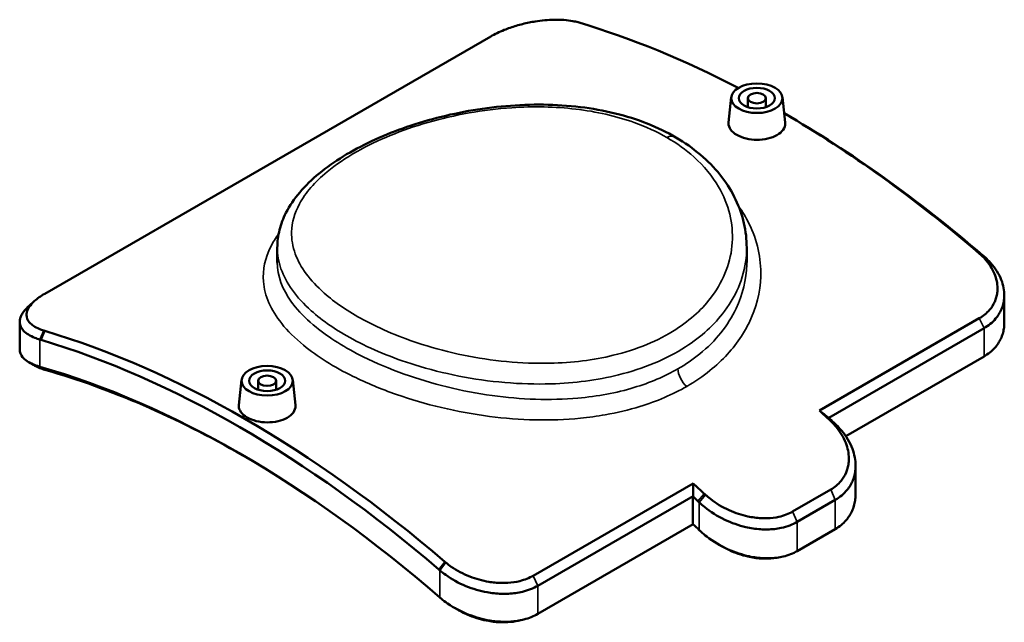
# Model space of a CAD drawing. Header units: millimetres. Extents: x -456 to 1391, y -624 to 930.
# Tile 9 of 9: x 1007 to 1391, y 654 to 890. Entities that reach past the tile are written whole.
import ezdxf

# ---------------------------------------------------------------- set-up
doc = ezdxf.new("R2010")
doc.units = ezdxf.units.MM
doc.layers.add('Visible (ANSI)', color=7, linetype='Continuous', lineweight=50)
doc.layers.add('Visible Narrow (ANSI)', color=7, linetype='Continuous', lineweight=35)

msp = doc.modelspace()

# ---------------------------------------------------------------- linework, layer by layer
at = {"layer": 'Visible (ANSI)'}
for p, q in [((1016.45, 782.59), (1190.4, 883.02)), ((1284.12, 859.26), (1283.07, 849.44)), ((1290.61, 855.4), (1290.61, 858.9)), ((1297.61, 855.4), (1297.61, 858.9)), ((1304.09, 859.26), (1305.14, 849.45)), ((1107.15, 800.59), (1107.15, 794.85)), ((1290.15, 800.59), (1290.15, 794.85)), ((1390.58, 782.06), (1390.58, 771.25)), ((1006.71, 771.65), (1006.71, 760.84)), ((1380.84, 773.07), (1318.48, 737.06)), ((1322.13, 734.21), (1382.67, 769.17)), ((1382.67, 758.17), (1328.78, 727.06)), ((1093.21, 749.03), (1092.15, 739.21)), ((1099.69, 745.17), (1099.69, 748.67)), ((1106.69, 745.17), (1106.69, 748.67)), ((1113.17, 749.03), (1114.22, 739.22)), ((1332.6, 715.56), (1332.6, 704.44)), ((1269.26, 708.64), (1206.9, 672.64)), ((1208.72, 668.74), (1269.26, 703.69)), ((1269.18, 692.76), (1269.18, 703.54)), ((1322.9, 706.22), (1308.05, 697.64)), ((1309.84, 693.62), (1324.69, 702.2)), ((1269.25, 692.69), (1208.72, 657.74)), ((1324.69, 690.82), (1309.84, 682.24))]:
    msp.add_line(p, q, dxfattribs=at)
for centre, major_axis, start_param, end_param in [((1302.8, 472), (234, -405.3), 2.404376, 2.594007), ((1304.71, 473.11), (-232.65, 402.96), 5.259975, 5.497645), ((1302.8, 472), (234, -405.3), 2.118382, 2.350282), ((1094.49, 351.73), (-234, 405.3), 5.259975, 5.735599), ((1092.58, 350.63), (232.65, -402.96), 2.118382, 2.594007), ((1092.58, 350.63), (-226.35, 392.05), 5.251774, 5.7438), ((1094.49, 351.73), (225, -389.71), 2.35919, 2.602207), ((1223.25, 426.08), (234, -405.3), 2.050718, 2.064319), ((1225.16, 427.18), (-232.65, 402.96), 5.19231, 5.198362), ((1174.04, 397.66), (-234, 405.3), 5.19231, 5.205912), ((1172.13, 396.56), (232.65, -402.96), 2.050718, 2.056769), ((1172.13, 396.56), (-226.35, 392.05), 5.181634, 5.189758)]:
    msp.add_ellipse(centre, major_axis=major_axis, ratio=0.57735, start_param=start_param, end_param=end_param, dxfattribs=at)
for centre, major_axis in [((1294.11, 858.9), (-10, 0)), ((1294.11, 858.9), (7, 0)), ((1294.11, 858.9), (3.5, 0)), ((1103.19, 748.67), (-10, 0)), ((1103.19, 748.67), (7, 0)), ((1103.19, 748.67), (3.5, 0))]:
    msp.add_ellipse(centre, major_axis=major_axis, ratio=0.57735, dxfattribs=at)
for points, knots in [([(1190.4, 883.02), (1191.9, 883.89), (1193.67, 884.75), (1197.11, 886.12), (1198.7, 886.67), (1201.14, 887.4), (1201.96, 887.62), (1203.62, 888.03), (1204.45, 888.22), (1206.1, 888.56), (1206.91, 888.71), (1207.72, 888.84), (1210.14, 889.22), (1212.67, 889.47), (1217.7, 889.56), (1220.18, 889.37), (1223.07, 888.84), (1223.77, 888.68), (1224.43, 888.5)], [16.514466, 16.514466, 16.514466, 16.514466, 17.226319, 17.226319, 17.769285, 17.769285, 18.039208, 18.039208, 18.312251, 18.312251, 18.585294, 18.585294, 18.585294, 19.401303, 19.401303, 20.282819, 20.282819, 20.590572, 20.590572, 20.590572, 20.590572]), ([(1224.43, 888.5), (1224.5, 888.48), (1224.57, 888.46), (1224.71, 888.42), (1224.78, 888.4), (1224.84, 888.38)], [20.59057202, 20.59057202, 20.59057202, 20.59057202, 20.62334718, 20.62334718, 20.65612234, 20.65612234, 20.65612234, 20.65612234]), ([(1290.15, 800.59), (1290.15, 803.79), (1289.78, 806.98), (1288.34, 813.27), (1287.26, 816.37), (1284.39, 822.38), (1282.6, 825.29), (1278.36, 830.85), (1275.89, 833.49), (1270.32, 838.44), (1267.21, 840.73), (1260.44, 844.9), (1256.77, 846.77), (1248.95, 850.03), (1244.8, 851.42), (1236.14, 853.7), (1231.62, 854.59), (1222.33, 855.85), (1217.55, 856.22), (1207.88, 856.46), (1202.98, 856.34), (1193.2, 855.61), (1188.32, 855.02), (1178.71, 853.41), (1173.98, 852.4), (1164.79, 850.01), (1160.33, 848.64), (1151.78, 845.58), (1147.69, 843.9), (1139.94, 840.26), (1136.29, 838.3), (1129.49, 834.13), (1126.34, 831.91), (1120.64, 827.23), (1118.09, 824.76), (1113.74, 819.62), (1111.93, 816.95), (1109.43, 812.01), (1108.58, 809.79), (1107.44, 805.24), (1107.15, 802.92), (1107.15, 800.59)], [62.200278, 62.200278, 62.200278, 62.200278, 63.501995, 63.501995, 64.810577, 64.810577, 66.138585, 66.138585, 67.492324, 67.492324, 68.871953, 68.871953, 70.274086, 70.274086, 71.694598, 71.694598, 73.130456, 73.130456, 74.578268, 74.578268, 76.03297, 76.03297, 77.488317, 77.488317, 78.938017, 78.938017, 80.379557, 80.379557, 81.815555, 81.815555, 83.254531, 83.254531, 84.707107, 84.707107, 86.17366, 86.17366, 87.615712, 87.615712, 88.73026, 88.73026, 89.844809, 89.844809, 89.844809, 89.844809]), ([(1301.93, 844.48), (1300.95, 843.91), (1299.7, 843.43), (1296.98, 842.8), (1295.49, 842.65), (1292.72, 842.68), (1291.24, 842.86), (1288.52, 843.53), (1287.27, 844.03), (1285.31, 845.16), (1284.46, 845.87), (1283.33, 847.42), (1283.05, 848.26), (1283.05, 849.18), (1283.06, 849.31), (1283.07, 849.44)], [0, 0, 0, 0, 0.416628, 0.416628, 0.833255, 0.833255, 1.249559, 1.249559, 1.665863, 1.665863, 2.082167, 2.082167, 2.498471, 2.498471, 2.566223, 2.566223, 2.566223, 2.566223]), ([(1305.14, 849.45), (1305.15, 849.32), (1305.16, 849.18), (1305.16, 848.23), (1304.89, 847.36), (1303.76, 845.77), (1302.91, 845.05), (1301.93, 844.48)], [5.7624553, 5.7624553, 5.7624553, 5.7624553, 5.8304225, 5.8304225, 6.2469374, 6.2469374, 6.6634522, 6.6634522, 6.6634522, 6.6634522]), ([(1380.76, 798.36), (1380.83, 798.3), (1380.9, 798.24), (1381.03, 798.13), (1381.1, 798.07), (1381.17, 798.01)], [12.37280908, 12.37280908, 12.37280908, 12.37280908, 12.40558424, 12.40558424, 12.4383594, 12.4383594, 12.4383594, 12.4383594]), ([(1381.17, 798.01), (1381.79, 797.45), (1382.4, 796.85), (1384.58, 794.45), (1385.89, 792.45), (1387.52, 788.51), (1387.91, 786.59), (1387.93, 784.79), (1387.94, 784.19), (1387.9, 783.6), (1387.75, 782.39), (1387.63, 781.79), (1387.3, 780.62), (1387.09, 780.04), (1386.33, 778.35), (1385.65, 777.27), (1383.71, 775.03), (1382.35, 773.93), (1380.84, 773.07)], [12.438359, 12.438359, 12.438359, 12.438359, 12.746113, 12.746113, 13.627629, 13.627629, 14.443637, 14.443637, 14.443637, 14.71668, 14.71668, 14.989723, 14.989723, 15.259646, 15.259646, 15.802612, 15.802612, 16.514466, 16.514466, 16.514466, 16.514466]), ([(1382.67, 797.19), (1382.6, 797.26), (1382.52, 797.32), (1382.37, 797.45), (1382.3, 797.52), (1382.22, 797.58)], [-12.4383594, -12.4383594, -12.4383594, -12.4383594, -12.40558424, -12.40558424, -12.37280908, -12.37280908, -12.37280908, -12.37280908]), ([(1382.67, 769.17), (1384.4, 770.16), (1385.96, 771.43), (1388.15, 774.02), (1388.92, 775.26), (1389.74, 777.2), (1389.97, 777.86), (1390.31, 779.2), (1390.43, 779.88), (1390.57, 781.25), (1390.59, 781.92), (1390.57, 782.6), (1390.5, 784.62), (1390, 786.78), (1388.05, 791.14), (1386.54, 793.33), (1384.06, 795.94), (1383.38, 796.59), (1382.67, 797.19)], [-16.514466, -16.514466, -16.514466, -16.514466, -15.802612, -15.802612, -15.259646, -15.259646, -14.989723, -14.989723, -14.71668, -14.71668, -14.443637, -14.443637, -14.443637, -13.627629, -13.627629, -12.746113, -12.746113, -12.438359, -12.438359, -12.438359, -12.438359]), ([(1016.13, 768.23), (1015.5, 768.43), (1014.9, 768.65), (1012.71, 769.59), (1011.4, 770.45), (1009.77, 772.32), (1009.38, 773.32), (1009.36, 774.31), (1009.36, 774.65), (1009.39, 774.99), (1009.55, 775.69), (1009.67, 776.06), (1010, 776.79), (1010.2, 777.16), (1010.96, 778.28), (1011.64, 779.04), (1013.58, 780.77), (1014.95, 781.72), (1016.45, 782.59)], [4.181127, 4.181127, 4.181127, 4.181127, 4.48888, 4.48888, 5.370396, 5.370396, 6.186405, 6.186405, 6.186405, 6.459447, 6.459447, 6.73249, 6.73249, 7.002413, 7.002413, 7.545379, 7.545379, 8.257233, 8.257233, 8.257233, 8.257233]), ([(1009.95, 777.45), (1009.07, 776.64), (1008.35, 775.8), (1007.55, 774.56), (1007.33, 774.14), (1006.98, 773.31), (1006.86, 772.9), (1006.72, 772.11), (1006.7, 771.73), (1006.72, 771.36), (1006.8, 770.24), (1007.3, 769.14), (1009.24, 767.1), (1010.75, 766.17), (1013.23, 765.18), (1013.91, 764.95), (1014.62, 764.74)], [-7.519554, -7.519554, -7.519554, -7.519554, -7.002413, -7.002413, -6.73249, -6.73249, -6.459447, -6.459447, -6.186405, -6.186405, -6.186405, -5.370396, -5.370396, -4.48888, -4.48888, -4.181127, -4.181127, -4.181127, -4.181127]), ([(1016.53, 768.11), (1016.46, 768.13), (1016.4, 768.15), (1016.26, 768.19), (1016.19, 768.21), (1016.13, 768.23)], [4.11557622, 4.11557622, 4.11557622, 4.11557622, 4.14835138, 4.14835138, 4.18112655, 4.18112655, 4.18112655, 4.18112655]), ([(1390.58, 771.25), (1390.58, 771.16), (1390.58, 771.06), (1390.58, 770.97), (1390.56, 770.31), (1390.51, 769.65), (1390.31, 768.32), (1390.16, 767.66), (1389.76, 766.34), (1389.51, 765.69), (1388.61, 763.79), (1387.82, 762.61), (1385.68, 760.22), (1384.24, 759.08), (1382.67, 758.17)], [-18.647222, -18.647222, -18.647222, -18.647222, -18.609378, -18.609378, -18.609378, -18.334714, -18.334714, -18.06005, -18.06005, -17.778961, -17.778961, -17.223208, -17.223208, -16.535353, -16.535353, -16.535353, -16.535353]), ([(1014.62, 764.74), (1014.7, 764.72), (1014.77, 764.69), (1014.92, 764.65), (1015, 764.63), (1015.07, 764.61)], [-4.18112655, -4.18112655, -4.18112655, -4.18112655, -4.14835138, -4.14835138, -4.11557622, -4.11557622, -4.11557622, -4.11557622]), ([(1014.16, 754.28), (1013.41, 754.51), (1012.69, 754.77), (1010.21, 755.82), (1008.77, 756.78), (1007.09, 758.79), (1006.71, 759.81), (1006.71, 760.84)], [-12.415751, -12.415751, -12.415751, -12.415751, -12.080209, -12.080209, -11.172144, -11.172144, -10.37957, -10.37957, -10.37957, -10.37957]), ([(1012.62, 754.56), (1013.2, 754.23), (1013.84, 753.92), (1015.17, 753.39), (1015.84, 753.17), (1016.53, 752.97)], [11.7044141, 11.7044141, 11.7044141, 11.7044141, 12.080209, 12.080209, 12.4157513, 12.4157513, 12.4157513, 12.4157513]), ([(1014.62, 754.14), (1014.54, 754.16), (1014.47, 754.19), (1014.31, 754.23), (1014.24, 754.25), (1014.16, 754.28)], [0.555951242, 0.555951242, 0.555951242, 0.555951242, 0.556704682, 0.556704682, 0.557458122, 0.557458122, 0.557458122, 0.557458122]), ([(1016.53, 752.97), (1016.61, 752.95), (1016.69, 752.93), (1016.84, 752.88), (1016.92, 752.86), (1017, 752.84)], [-0.557458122, -0.557458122, -0.557458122, -0.557458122, -0.556704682, -0.556704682, -0.555951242, -0.555951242, -0.555951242, -0.555951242]), ([(1111.01, 734.25), (1110.03, 733.69), (1108.78, 733.2), (1106.06, 732.57), (1104.58, 732.43), (1101.8, 732.45), (1100.32, 732.63), (1097.6, 733.3), (1096.35, 733.8), (1094.39, 734.93), (1093.54, 735.64), (1092.41, 737.2), (1092.13, 738.04), (1092.13, 738.95), (1092.14, 739.08), (1092.15, 739.21)], [0, 0, 0, 0, 0.416515, 0.416515, 0.83303, 0.83303, 1.249446, 1.249446, 1.665863, 1.665863, 2.08228, 2.08228, 2.498696, 2.498696, 2.566228, 2.566228, 2.566228, 2.566228]), ([(1114.22, 739.22), (1114.23, 739.09), (1114.24, 738.96), (1114.24, 738.01), (1113.97, 737.14), (1112.84, 735.55), (1111.99, 734.82), (1111.01, 734.25)], [5.7624503, 5.7624503, 5.7624503, 5.7624503, 5.830197, 5.830197, 6.2468246, 6.2468246, 6.6634522, 6.6634522, 6.6634522, 6.6634522]), ([(1322.78, 733.05), (1322.87, 732.96), (1322.95, 732.88), (1323.12, 732.71), (1323.21, 732.63), (1323.3, 732.55)], [12.48950162, 12.48950162, 12.48950162, 12.48950162, 12.53209039, 12.53209039, 12.57467917, 12.57467917, 12.57467917, 12.57467917]), ([(1323.3, 732.55), (1323.86, 731.99), (1324.39, 731.41), (1326.55, 728.85), (1327.89, 726.67), (1329.54, 722.43), (1329.95, 720.38), (1329.97, 718.47), (1329.98, 717.81), (1329.95, 717.16), (1329.79, 715.85), (1329.67, 715.2), (1329.34, 713.98), (1329.15, 713.42), (1328.42, 711.7), (1327.76, 710.59), (1325.83, 708.25), (1324.44, 707.1), (1322.9, 706.22)], [12.574679, 12.574679, 12.574679, 12.574679, 12.85445, 12.85445, 13.758944, 13.758944, 14.58292, 14.58292, 14.58292, 14.867739, 14.867739, 15.152558, 15.152558, 15.406896, 15.406896, 15.946053, 15.946053, 16.676339, 16.676339, 16.676339, 16.676339]), ([(1324.69, 731.84), (1324.59, 731.93), (1324.5, 732.02), (1324.3, 732.2), (1324.21, 732.29), (1324.11, 732.38)], [-12.57467917, -12.57467917, -12.57467917, -12.57467917, -12.53209039, -12.53209039, -12.48950162, -12.48950162, -12.48950162, -12.48950162]), ([(1324.69, 702.2), (1326.48, 703.23), (1328.08, 704.57), (1330.27, 707.3), (1331.01, 708.58), (1331.8, 710.56), (1332, 711.22), (1332.34, 712.61), (1332.46, 713.36), (1332.6, 714.85), (1332.61, 715.58), (1332.58, 716.33), (1332.48, 718.48), (1331.95, 720.78), (1329.95, 725.46), (1328.39, 727.85), (1325.93, 730.61), (1325.32, 731.24), (1324.69, 731.84)], [-16.676339, -16.676339, -16.676339, -16.676339, -15.946053, -15.946053, -15.406896, -15.406896, -15.152558, -15.152558, -14.867739, -14.867739, -14.58292, -14.58292, -14.58292, -13.758944, -13.758944, -12.85445, -12.85445, -12.574679, -12.574679, -12.574679, -12.574679]), ([(1274.1, 704.14), (1274.01, 704.22), (1273.92, 704.3), (1273.74, 704.47), (1273.65, 704.55), (1273.56, 704.63)], [12.43982875, 12.43982875, 12.43982875, 12.43982875, 12.48241753, 12.48241753, 12.52500631, 12.52500631, 12.52500631, 12.52500631]), ([(1308.05, 697.64), (1306.52, 696.76), (1304.7, 696.05), (1301.22, 695.27), (1299.65, 695.08), (1297.28, 695.02), (1296.51, 695.03), (1294.88, 695.11), (1294.02, 695.2), (1292.31, 695.43), (1291.48, 695.58), (1290.64, 695.76), (1288.22, 696.28), (1285.69, 697.11), (1280.64, 699.39), (1278.14, 700.9), (1275.32, 703.08), (1274.69, 703.61), (1274.1, 704.14)], [8.338169, 8.338169, 8.338169, 8.338169, 9.068455, 9.068455, 9.607612, 9.607612, 9.86195, 9.86195, 10.146769, 10.146769, 10.431588, 10.431588, 10.431588, 11.255564, 11.255564, 12.160058, 12.160058, 12.439829, 12.439829, 12.439829, 12.439829]), ([(1332.6, 704.44), (1332.6, 704.34), (1332.6, 704.24), (1332.59, 704.14), (1332.58, 703.41), (1332.52, 702.69), (1332.31, 701.25), (1332.15, 700.53), (1331.74, 699.17), (1331.5, 698.52), (1330.63, 696.59), (1329.85, 695.37), (1327.72, 692.9), (1326.27, 691.73), (1324.69, 690.82)], [-18.851388, -18.851388, -18.851388, -18.851388, -18.811126, -18.811126, -18.811126, -18.523576, -18.523576, -18.236027, -18.236027, -17.968418, -17.968418, -17.41326, -17.41326, -16.712345, -16.712345, -16.712345, -16.712345]), ([(1271.08, 701.76), (1271.18, 701.67), (1271.27, 701.58), (1271.46, 701.4), (1271.56, 701.31), (1271.65, 701.22)], [-12.52500631, -12.52500631, -12.52500631, -12.52500631, -12.48241753, -12.48241753, -12.43982875, -12.43982875, -12.43982875, -12.43982875]), ([(1271.65, 701.22), (1272.29, 700.62), (1272.96, 700.03), (1275.98, 697.59), (1278.69, 695.87), (1284.24, 693.23), (1287.04, 692.25), (1289.77, 691.61), (1290.72, 691.4), (1291.66, 691.21), (1293.6, 690.92), (1294.58, 690.81), (1296.45, 690.69), (1297.33, 690.66), (1300.06, 690.71), (1301.88, 690.91), (1305.92, 691.78), (1308.05, 692.59), (1309.84, 693.62)], [-12.439829, -12.439829, -12.439829, -12.439829, -12.160058, -12.160058, -11.255564, -11.255564, -10.431588, -10.431588, -10.431588, -10.146769, -10.146769, -9.86195, -9.86195, -9.607612, -9.607612, -9.068455, -9.068455, -8.338169, -8.338169, -8.338169, -8.338169]), ([(1272.26, 689.84), (1272.16, 689.94), (1272.06, 690.03), (1271.85, 690.22), (1271.75, 690.31), (1271.65, 690.41)], [-0.008177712, -0.008177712, -0.008177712, -0.008177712, -0.007196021, -0.007196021, -0.006214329, -0.006214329, -0.006214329, -0.006214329]), ([(1309.84, 682.24), (1308.25, 681.33), (1306.4, 680.59), (1302.75, 679.72), (1301.03, 679.5), (1298.4, 679.41), (1297.54, 679.42), (1295.74, 679.51), (1294.8, 679.59), (1292.95, 679.84), (1292.04, 680), (1291.13, 680.2), (1288.45, 680.77), (1285.65, 681.68), (1279.96, 684.24), (1277.09, 685.96), (1273.79, 688.51), (1273, 689.17), (1272.26, 689.84)], [-8.356173, -8.356173, -8.356173, -8.356173, -7.655258, -7.655258, -7.1001, -7.1001, -6.832491, -6.832491, -6.544942, -6.544942, -6.257392, -6.257392, -6.257392, -5.414684, -5.414684, -4.476321, -4.476321, -4.158611, -4.158611, -4.158611, -4.158611]), ([(1280.09, 684.3), (1281.08, 683.72), (1282.09, 683.18), (1285.58, 681.54), (1288.16, 680.66), (1290.63, 680.1), (1291.47, 679.91), (1292.31, 679.75), (1294.03, 679.5), (1294.9, 679.41), (1296.58, 679.31), (1297.38, 679.3), (1299.02, 679.34), (1299.85, 679.4), (1300.66, 679.5)], [5.056759, 5.056759, 5.056759, 5.056759, 5.414684, 5.414684, 6.257392, 6.257392, 6.257392, 6.544942, 6.544942, 6.832491, 6.832491, 7.1001, 7.1001, 7.382152, 7.382152, 7.382152, 7.382152]), ([(1172.86, 677.74), (1172.79, 677.8), (1172.72, 677.86), (1172.58, 677.98), (1172.52, 678.03), (1172.45, 678.09)], [12.33333916, 12.33333916, 12.33333916, 12.33333916, 12.36611432, 12.36611432, 12.39888949, 12.39888949, 12.39888949, 12.39888949]), ([(1206.9, 672.64), (1205.39, 671.77), (1203.62, 671.05), (1200.18, 670.19), (1198.59, 669.95), (1196.15, 669.8), (1195.33, 669.79), (1193.68, 669.82), (1192.84, 669.87), (1191.19, 670.03), (1190.38, 670.13), (1189.57, 670.27), (1187.15, 670.68), (1184.62, 671.37), (1179.59, 673.35), (1177.11, 674.67), (1174.23, 676.66), (1173.52, 677.2), (1172.86, 677.74)], [8.257233, 8.257233, 8.257233, 8.257233, 8.969087, 8.969087, 9.512052, 9.512052, 9.781976, 9.781976, 10.055018, 10.055018, 10.328061, 10.328061, 10.328061, 11.14407, 11.14407, 12.025586, 12.025586, 12.333339, 12.333339, 12.333339, 12.333339]), ([(1170.09, 675.11), (1170.16, 675.04), (1170.24, 674.98), (1170.39, 674.85), (1170.46, 674.79), (1170.54, 674.72)], [-12.39888949, -12.39888949, -12.39888949, -12.39888949, -12.36611432, -12.36611432, -12.33333916, -12.33333916, -12.33333916, -12.33333916]), ([(1170.54, 674.72), (1171.25, 674.11), (1172.01, 673.51), (1175.12, 671.27), (1177.83, 669.77), (1183.37, 667.49), (1186.19, 666.67), (1188.91, 666.17), (1189.82, 666), (1190.73, 665.87), (1192.6, 665.67), (1193.55, 665.6), (1195.43, 665.54), (1196.37, 665.55), (1199.16, 665.7), (1200.98, 665.96), (1204.94, 666.92), (1206.99, 667.74), (1208.72, 668.74)], [-12.333339, -12.333339, -12.333339, -12.333339, -12.025586, -12.025586, -11.14407, -11.14407, -10.328061, -10.328061, -10.328061, -10.055018, -10.055018, -9.781976, -9.781976, -9.512052, -9.512052, -8.969087, -8.969087, -8.257233, -8.257233, -8.257233, -8.257233]), ([(1171.01, 663.72), (1170.93, 663.79), (1170.85, 663.85), (1170.7, 663.99), (1170.62, 664.05), (1170.54, 664.12)], [0.062418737, 0.062418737, 0.062418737, 0.062418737, 0.063172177, 0.063172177, 0.063925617, 0.063925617, 0.063925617, 0.063925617]), ([(1208.72, 657.74), (1207.15, 656.84), (1205.32, 656.08), (1201.67, 655.13), (1199.93, 654.86), (1197.22, 654.67), (1196.3, 654.65), (1194.47, 654.68), (1193.57, 654.74), (1191.77, 654.9), (1190.88, 655.02), (1190, 655.17), (1187.32, 655.61), (1184.51, 656.38), (1178.84, 658.59), (1176, 660.1), (1172.65, 662.41), (1171.8, 663.06), (1171.01, 663.72)], [-8.267652, -8.267652, -8.267652, -8.267652, -7.579797, -7.579797, -7.024044, -7.024044, -6.742955, -6.742955, -6.468291, -6.468291, -6.193627, -6.193627, -6.193627, -5.36321, -5.36321, -4.455144, -4.455144, -4.119602, -4.119602, -4.119602, -4.119602]), ([(1177.42, 659.42), (1178.89, 658.56), (1180.46, 657.79), (1184.54, 656.13), (1187.11, 655.4), (1189.57, 654.97), (1190.38, 654.83), (1191.19, 654.71), (1192.85, 654.54), (1193.69, 654.49), (1195.38, 654.44), (1196.23, 654.46), (1198.42, 654.59), (1199.74, 654.77), (1201, 655.04)], [4.81279, 4.81279, 4.81279, 4.81279, 5.36321, 5.36321, 6.193627, 6.193627, 6.193627, 6.468291, 6.468291, 6.742955, 6.742955, 7.024044, 7.024044, 7.473915, 7.473915, 7.473915, 7.473915])]:
    msp.add_open_spline(points, degree=3, knots=knots, dxfattribs=at)
for points in [[(1009.95, 777.45), (1010.72, 778.17), (1011.49, 778.88), (1012.26, 779.59)], [(1012.62, 754.56), (1011.85, 755.01), (1011.09, 755.45), (1010.32, 755.89)], [(1318.48, 737.06), (1319.7, 736.11), (1320.91, 735.16), (1322.13, 734.21)], [(1269.26, 708.64), (1269.26, 706.99), (1269.26, 705.34), (1269.26, 703.69)], [(1280.09, 684.3), (1279.83, 684.45), (1279.57, 684.6), (1279.29, 684.76)], [(1301.68, 679.63), (1301.34, 679.59), (1301, 679.54), (1300.66, 679.5)], [(1177.42, 659.42), (1177.04, 659.64), (1176.66, 659.86), (1176.27, 660.08)], [(1202.21, 655.3), (1201.81, 655.21), (1201.4, 655.13), (1201, 655.04)]]:
    msp.add_open_spline(points, degree=3, dxfattribs=at)
for points, weights in [([(1322.21, 734.16), (1322.17, 734.19), (1322.13, 734.21)], [1.02597542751, 1.02597733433, 1.02597922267]), ([(1269.26, 703.69), (1269.22, 703.62), (1269.18, 703.54)], [1.02597922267, 1.02597733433, 1.02597542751])]:
    msp.add_rational_spline(points, weights, degree=2, dxfattribs=at)
at = {"layer": 'Visible Narrow (ANSI)'}
for p, q in [((1380.76, 798.36), (1382.22, 797.58)), ((1382.67, 797.19), (1381.17, 798.01)), ((1382.67, 769.17), (1380.84, 773.07)), ((1014.62, 764.74), (1016.13, 768.23)), ((1016.53, 768.11), (1015.07, 764.61)), ((1382.67, 769.17), (1382.67, 758.17)), ((1014.62, 754.14), (1014.62, 764.74)), ((1016.53, 752.97), (1014.16, 754.28)), ((1014.62, 754.14), (1017, 752.84)), ((1322.78, 733.05), (1324.11, 732.38)), ((1324.69, 731.84), (1323.3, 732.55)), ((1271.08, 701.76), (1273.56, 704.63)), ((1274.1, 704.14), (1271.65, 701.22)), ((1322.9, 706.22), (1324.69, 702.2)), ((1271.65, 701.22), (1271.65, 690.41)), ((1324.69, 702.2), (1324.69, 690.82)), ((1308.05, 697.64), (1309.84, 693.62)), ((1309.84, 682.24), (1309.84, 693.62)), ((1170.09, 675.11), (1172.45, 678.09)), ((1172.86, 677.74), (1170.54, 674.72)), ((1170.54, 674.72), (1170.54, 664.12)), ((1208.72, 668.74), (1206.9, 672.64)), ((1208.72, 657.74), (1208.72, 668.74))]:
    msp.add_line(p, q, dxfattribs=at)
for centre, major_axis, start_param, end_param in [((1259.03, 838.57), (3.05, 5.28), 0, 0.785398), ((1267.66, 750.83), (-3.05, 5.28), 0.785398, 2.148848)]:
    msp.add_ellipse(centre, major_axis=major_axis, ratio=0.57735, start_param=start_param, end_param=end_param, dxfattribs=at)
for points, knots in [([(1259.03, 843.55), (1262.93, 841.3), (1266.47, 838.76), (1273.52, 832.41), (1276.77, 828.46), (1281.19, 820.85), (1282.64, 817.28), (1284.42, 809.99), (1284.75, 806.27), (1284.06, 795.31), (1281.4, 788.14), (1273.1, 776.86), (1268.3, 772.43), (1255.6, 764.25), (1247.28, 760.82), (1230.36, 756.73), (1222.02, 755.71), (1202.29, 755.26), (1190.75, 756.4), (1174.17, 759.81), (1168.77, 761.22), (1155.24, 765.52), (1147.48, 768.78), (1134.78, 775.67), (1129.6, 779.2), (1119.9, 787.76), (1116.07, 792.93), (1113.11, 801.02), (1112.63, 803.88), (1112.82, 810.42), (1113.85, 814.08), (1118.13, 821.98), (1121.77, 826.19), (1129.92, 832.94), (1133.84, 835.6), (1142.2, 840.33), (1146.53, 842.42), (1155.8, 846.23), (1160.73, 847.95), (1176.21, 852.41), (1187.37, 854.43), (1206.98, 855.75), (1215.43, 855.59), (1231.55, 853.68), (1239.24, 851.93), (1250.83, 847.78), (1255.12, 845.81), (1259.03, 843.55)], [-69.111318, -69.111318, -69.111318, -69.111318, -67.43065, -67.43065, -65.280701, -65.280701, -63.53253, -63.53253, -61.784353, -61.784353, -58.342527, -58.342527, -55.693872, -55.693872, -52.5239, -52.5239, -49.849409, -49.849409, -46.361875, -46.361875, -44.620917, -44.620917, -41.812602, -41.812602, -39.348069, -39.348069, -36.121792, -36.121792, -34.37347, -34.37347, -32.127533, -32.127533, -29.430487, -29.430487, -27.536638, -27.536638, -25.831265, -25.831265, -24.125887, -24.125887, -20.688054, -20.688054, -18.090252, -18.090252, -15.509834, -15.509834, -13.822264, -13.822264, -13.822264, -13.822264]), ([(1288.06, 766.02), (1289.18, 767.75), (1290.18, 769.51), (1293.88, 777.11), (1295.41, 783.25), (1295.82, 796.44), (1294.26, 803.5), (1289.87, 812.39), (1288.51, 814.65), (1286.94, 816.83)], [-51.835317, -51.835317, -51.835317, -51.835317, -51.046386, -51.046386, -48.509213, -48.509213, -45.602539, -45.602539, -44.573482, -44.573482, -44.573482, -44.573482]), ([(1107.67, 806), (1106.5, 804.38), (1105.5, 802.75), (1102.37, 796.57), (1101.38, 791.97), (1102.18, 781.84), (1104.6, 776.32), (1111.17, 768.09), (1114.03, 765.26), (1122.68, 758.17), (1129.24, 754.05), (1141.93, 747.8), (1147.59, 745.43), (1159.2, 741.37), (1165.11, 739.63), (1177.28, 736.75), (1183.54, 735.6), (1201.73, 733.26), (1213.8, 732.95), (1228.59, 734.4), (1231.84, 734.84), (1235.03, 735.4)], [-23.799291, -23.799291, -23.799291, -23.799291, -22.877799, -22.877799, -20.336239, -20.336239, -17.265413, -17.265413, -15.597663, -15.597663, -12.953139, -12.953139, -11.116099, -11.116099, -9.386882, -9.386882, -7.65766, -7.65766, -4.400923, -4.400923, -3.465142, -3.465142, -3.465142, -3.465142]), ([(1107.15, 800.59), (1107.15, 797.83), (1107.63, 795.08), (1110.56, 786.71), (1114.57, 781.18), (1124.79, 772.05), (1130.26, 768.3), (1143.71, 761.03), (1151.93, 757.6), (1166.29, 753.13), (1172.03, 751.68), (1189.66, 748.2), (1201.95, 747.1), (1222.98, 747.76), (1231.87, 748.92), (1249.94, 753.41), (1258.84, 757.11), (1272.46, 765.85), (1277.62, 770.58), (1286.57, 782.55), (1289.48, 790.13), (1290.11, 798.73), (1290.15, 799.66), (1290.15, 800.59)], [34.555754, 34.555754, 34.555754, 34.555754, 36.121792, 36.121792, 39.348069, 39.348069, 41.812602, 41.812602, 44.620917, 44.620917, 46.361875, 46.361875, 49.849409, 49.849409, 52.5239, 52.5239, 55.693872, 55.693872, 58.342527, 58.342527, 61.784353, 61.784353, 62.200278, 62.200278, 62.200278, 62.200278]), ([(1263.35, 753.32), (1258.19, 750.35), (1252.42, 747.9), (1239.38, 743.95), (1232.01, 742.59), (1213.53, 740.94), (1202.15, 741.35), (1184.98, 743.73), (1179.07, 744.87), (1167.56, 747.7), (1161.97, 749.38), (1150.98, 753.3), (1145.62, 755.57), (1133.57, 761.54), (1127.35, 765.43), (1119.1, 772.12), (1116.37, 774.79), (1110.07, 782.5), (1107.72, 787.66), (1107.18, 793.5), (1107.15, 794.17), (1107.15, 794.85)], [0, 0, 0, 0, 2.096906, 2.096906, 4.400923, 4.400923, 7.65766, 7.65766, 9.386882, 9.386882, 11.116099, 11.116099, 12.953139, 12.953139, 15.597663, 15.597663, 17.265413, 17.265413, 20.336239, 20.336239, 20.737511, 20.737511, 20.737511, 20.737511]), ([(1290.15, 794.85), (1290.15, 794.57), (1290.14, 794.29), (1290.02, 788.15), (1288.63, 782.31), (1282.92, 770.27), (1278.1, 764.23), (1269.23, 757.03), (1266.4, 755.09), (1263.35, 753.32)], [48.387706, 48.387706, 48.387706, 48.387706, 48.509213, 48.509213, 51.046386, 51.046386, 54.058649, 54.058649, 55.300409, 55.300409, 55.300409, 55.300409]), ([(1266.77, 746.47), (1270.03, 748.35), (1273.05, 750.42), (1280.78, 756.64), (1284.9, 761.16), (1288.06, 766.02)], [-55.300409, -55.300409, -55.300409, -55.300409, -54.058649, -54.058649, -51.835317, -51.835317, -51.835317, -51.835317]), ([(1235.03, 735.4), (1239.68, 736.22), (1244.2, 737.3), (1255.13, 740.66), (1261.28, 743.3), (1266.77, 746.47)], [-3.465142, -3.465142, -3.465142, -3.465142, -2.096906, -2.096906, 0, 0, 0, 0])]:
    msp.add_open_spline(points, degree=3, knots=knots, dxfattribs=at)

doc.saveas('drawing.dxf')
